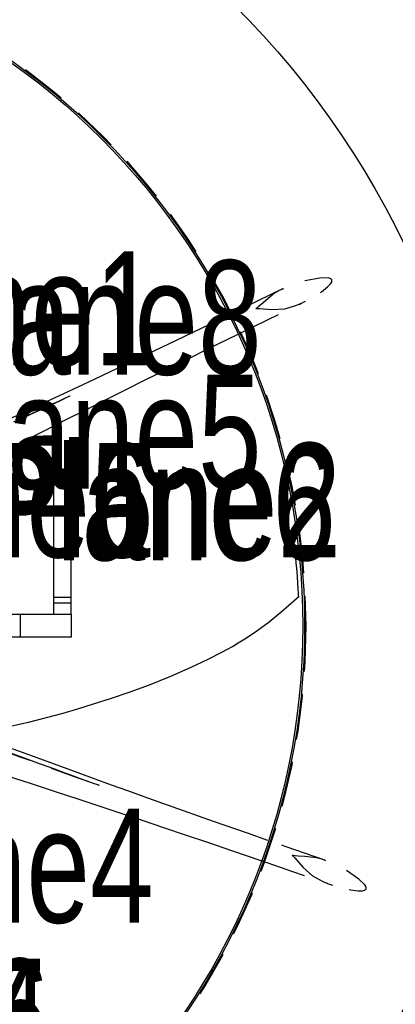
# Model space of a CAD drawing. Extents: x 5 to 273, y 8 to 212.
# Tile 7 of 19: x 81 to 92, y 43 to 71. Entities that reach past the tile are written whole.
import ezdxf

# ---------------------------------------------------------------- set-up
doc = ezdxf.new("R2010")
doc.units = 0
doc.linetypes.add('SLDHIDDEN0', pattern=[1.905, 1.27, -0.635])
doc.layers.get('0').update_dxf_attribs({"linetype": 'CONTINUOUS'})

msp = doc.modelspace()

# ---------------------------------------------------------------- linework, layer by layer
at = {"color": 7, "linetype": 'CONTINUOUS'}
for p, q in [((82.55, 57.942), (80.913, 58.945)), ((82.072, 57.942), (82.55, 57.942)), ((82.072, 54.77), (82.072, 57.942)), ((82.55, 54.77), (82.55, 57.942)), ((82.072, 54.77), (82.55, 54.77)), ((82.072, 54.292), (82.072, 54.77)), ((82.55, 54.292), (82.55, 54.77)), ((82.55, 54.292), (80.719, 54.292)), ((82.55, 54.292), (82.55, 53.657)), ((82.55, 53.657), (80.719, 53.657))]:
    msp.add_line(p, q, dxfattribs=at)
at = {"color": 9, "linetype": 'SLDHIDDEN0'}
for p, q in [((82.072, 54.61), (82.55, 54.61)), ((81.14, 53.657), (81.14, 54.292))]:
    msp.add_line(p, q, dxfattribs=at)
at = {"color": 9, "linetype": 'SLDHIDDEN0', "flags": 128}
for points in [[(87.69, 62.795), (87.69, 62.795), (87.69, 62.795), (87.69, 62.795), (87.69, 62.795), (87.69, 62.795), (87.69, 62.795), (87.691, 62.795), (87.693, 62.795), (87.698, 62.796), (87.716, 62.797), (87.794, 62.797), (88.139, 62.77), (88.499, 62.792), (88.834, 62.892), (89.176, 63.051), (89.523, 63.262), (89.693, 63.398), (89.773, 63.481), (89.806, 63.532), (89.812, 63.555), (89.811, 63.574), (89.805, 63.593), (89.796, 63.608), (89.784, 63.62), (89.763, 63.633), (89.709, 63.646), (89.476, 63.643), (89.056, 63.566), (88.685, 63.446), (88.36, 63.306), (88.217, 63.221), (87.97, 63.023), (87.83, 62.897), (87.762, 62.84), (87.727, 62.815), (87.708, 62.804), (87.699, 62.799), (87.696, 62.798), (87.693, 62.796), (87.692, 62.795), (87.691, 62.795), (87.691, 62.795), (87.691, 62.795), (87.69, 62.795), (87.69, 62.795), (87.69, 62.795), (87.69, 62.795), (87.69, 62.795), (87.69, 62.795), (87.69, 62.795), (87.69, 62.795), (87.69, 62.795), (87.69, 62.795), (87.69, 62.795), (87.69, 62.795), (87.69, 62.795), (87.69, 62.795), (87.69, 62.795)], [(88.435, 63.342), (87.386, 62.832), (86.931, 62.612)], [(87.184, 62.079), (88.017, 62.485), (88.945, 62.937), (89.078, 63.001)], [(76.057, 57.348), (76.658, 57.627), (77.374, 57.962), (77.988, 58.248), (78.545, 58.508), (79.091, 58.764), (79.628, 59.014), (80.394, 59.372), (81.088, 59.697), (81.826, 60.043), (82.029, 60.137), (82.236, 60.234), (82.397, 60.31), (82.492, 60.355), (82.515, 60.365), (82.519, 60.367), (82.521, 60.368), (82.522, 60.368), (82.522, 60.368), (82.522, 60.368), (82.522, 60.369), (82.522, 60.369)], [(76.624, 51.97), (77.246, 51.744), (77.989, 51.474), (78.626, 51.242), (79.204, 51.032), (79.771, 50.826), (80.327, 50.624), (81.122, 50.336), (81.843, 50.075), (82.609, 49.797), (82.819, 49.721), (83.034, 49.643), (83.202, 49.582), (83.301, 49.546), (83.325, 49.538), (83.328, 49.537), (83.33, 49.536), (83.331, 49.536), (83.331, 49.535), (83.331, 49.535), (83.331, 49.535), (83.331, 49.535)], [(89.615, 47.457), (88.513, 47.838), (88.03, 48.006)], [(87.841, 47.447), (88.714, 47.147), (89.689, 46.809), (89.829, 46.761)], [(88.701, 47.597), (88.701, 47.597), (88.701, 47.597), (88.701, 47.597), (88.701, 47.597), (88.701, 47.597), (88.701, 47.596), (88.702, 47.596), (88.704, 47.595), (88.707, 47.592), (88.722, 47.58), (88.777, 47.524), (89.001, 47.262), (89.272, 47.023), (89.579, 46.856), (89.933, 46.727), (90.328, 46.631), (90.545, 46.607), (90.659, 46.609), (90.719, 46.621), (90.739, 46.634), (90.752, 46.648), (90.761, 46.665), (90.765, 46.683), (90.766, 46.699), (90.76, 46.724), (90.731, 46.771), (90.564, 46.933), (90.212, 47.176), (89.866, 47.354), (89.537, 47.484), (89.376, 47.526), (89.061, 47.56), (88.872, 47.57), (88.784, 47.578), (88.742, 47.585), (88.721, 47.59), (88.711, 47.593), (88.708, 47.594), (88.705, 47.596), (88.703, 47.596), (88.702, 47.596), (88.702, 47.596), (88.702, 47.597), (88.702, 47.597), (88.702, 47.597), (88.701, 47.597), (88.701, 47.597), (88.701, 47.597), (88.701, 47.597), (88.701, 47.597), (88.701, 47.597), (88.701, 47.597), (88.701, 47.597), (88.701, 47.597), (88.701, 47.597), (88.701, 47.597), (88.701, 47.597), (88.701, 47.597)]]:
    msp.add_lwpolyline(points, dxfattribs=at)
at = {"color": 7, "linetype": 'CONTINUOUS', "flags": 128}
for points in [[(86.931, 62.612), (86.381, 62.345), (85.478, 61.911), (84.68, 61.53), (84.125, 61.266), (83.634, 61.034), (83.194, 60.826), (82.757, 60.621), (82.32, 60.416), (81.857, 60.199), (81.394, 59.983), (80.931, 59.768), (80.468, 59.554), (79.987, 59.332), (79.432, 59.076), (78.678, 58.73), (77.815, 58.335), (77.233, 58.07)], [(77.732, 57.309), (78.451, 57.681), (79.436, 58.189), (80.324, 58.645), (81.117, 59.05), (81.803, 59.399), (82.396, 59.699), (82.94, 59.974), (83.488, 60.25), (84.05, 60.531), (84.615, 60.813), (85.184, 61.096), (85.768, 61.384), (86.433, 61.712), (87.18, 62.077), (87.184, 62.079)], [(82.522, 60.369), (82.522, 60.369), (82.522, 60.368), (82.522, 60.368), (82.521, 60.368), (82.519, 60.367), (82.512, 60.364), (82.486, 60.352), (82.37, 60.298), (82.196, 60.216), (82.023, 60.136), (81.858, 60.058), (81.607, 59.942), (81.329, 59.812), (80.949, 59.635)], [(88.882, 54.795), (88.881, 54.83), (88.879, 54.863), (88.872, 55.01), (88.863, 55.169), (88.852, 55.328), (88.84, 55.487), (88.819, 55.728), (88.793, 55.987), (88.765, 56.238)], [(80.817, 51.175), (81.359, 51.298), (81.865, 51.424), (82.333, 51.55), (82.763, 51.676), (83.173, 51.802), (83.646, 51.952), (84.19, 52.135), (84.735, 52.337), (85.331, 52.577), (85.897, 52.821), (86.37, 53.044), (86.751, 53.241), (86.905, 53.326), (87.039, 53.402), (87.202, 53.499), (87.43, 53.641), (87.719, 53.835), (88.062, 54.089), (88.454, 54.412), (88.896, 54.801)], [(88.03, 48.006), (87.458, 48.205), (86.513, 48.536), (85.678, 48.831), (85.099, 49.037), (84.588, 49.219), (84.13, 49.384), (83.676, 49.547), (83.222, 49.711), (82.742, 49.886), (82.261, 50.061), (81.782, 50.236), (81.302, 50.412), (80.805, 50.595), (80.232, 50.807), (79.812, 50.963)], [(78.046, 50.675), (78.553, 50.514), (79.607, 50.176), (80.558, 49.871), (81.406, 49.596), (82.137, 49.358), (82.769, 49.152), (83.348, 48.961), (83.931, 48.768), (84.527, 48.57), (85.126, 48.37), (85.728, 48.167), (86.344, 47.959), (87.047, 47.719), (87.833, 47.45), (87.841, 47.447)], [(83.331, 49.535), (83.331, 49.535), (83.331, 49.535), (83.331, 49.535), (83.33, 49.536), (83.328, 49.536), (83.321, 49.539), (83.294, 49.549), (83.174, 49.593), (82.993, 49.659), (82.814, 49.724), (82.642, 49.786), (82.382, 49.881), (82.094, 49.986), (81.7, 50.129), (81.255, 50.291), (80.812, 50.452), (80.394, 50.604), (79.991, 50.751), (79.6, 50.893), (79.551, 50.911)]]:
    msp.add_lwpolyline(points, dxfattribs=at)
at = {"color": 7, "linetype": 'CONTINUOUS'}
for radius in [24.398, 19.202, 19.152]:
    msp.add_circle((69.85, 53.975), radius, dxfattribs=at)
at = {"color": 9, "linetype": 'SLDHIDDEN0'}
msp.add_circle((69.85, 53.975), 19.232, dxfattribs=at)

# ---------------------------------------------------------------- texts
at = {"color": 7, "width": 0.75}
for s, p in [('Plane1', (75.057, 61.214)), ('Plane8', (77.94, 60.96)), ('Plane5', (77.94, 57.785)), ('Plane5', (74.93, 55.88)), ('Plane6', (74.93, 55.88)), ('Plane6', (80.01, 55.8)), ('Plane2', (80.151, 55.88)), ('Plane4', (74.93, 45.72)), ('Plane4', (72.032, 41.543)), ('Plane5', (72.032, 41.543)), ('Plane6', (72.032, 41.543))]:
    msp.add_text(s, height=3.175, dxfattribs=at).set_placement(p)

doc.saveas('drawing.dxf')
